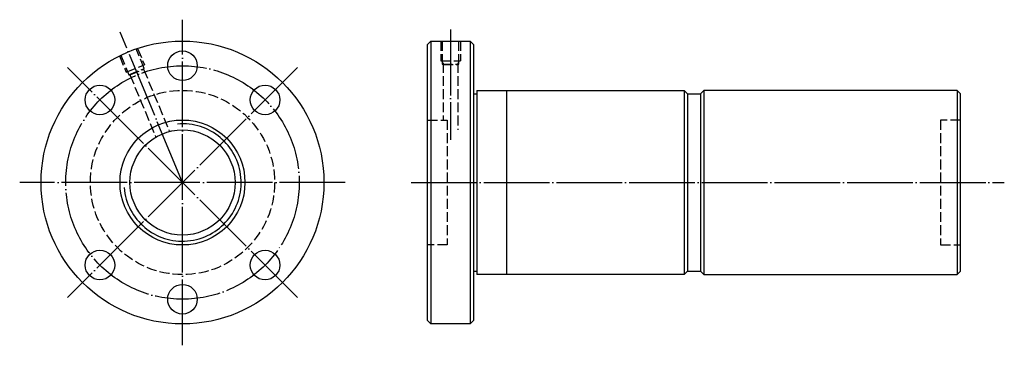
# Model space of a CAD drawing. Header units: millimetres. Extents: x -25 to 274, y 150 to 250.
import ezdxf

# ---------------------------------------------------------------- set-up
doc = ezdxf.new("R2010")
doc.units = ezdxf.units.MM
for name, pattern in [('CENTER', [22, 20, -1, 0, -1]), ('DASHED', [4, 3, -1]), ('THIN', [200000, 200000, 0])]:
    doc.linetypes.add(name, pattern=pattern)
doc.layers.add('NT', color=7, linetype='Continuous')

msp = doc.modelspace()

# ---------------------------------------------------------------- linework, layer by layer
at = {"layer": 'NT', "color": 3, "linetype": 'CENTER'}
for p, q in [((24.5, 150.5), (24.5, 249.5)), ((24.5, 200), (5.56, 245.73)), ((106, 246.5), (106, 213)), ((59.5, 235), (-10.5, 165)), ((59.5, 165), (-10.5, 235)), ((74, 200), (-25, 200)), ((94, 200), (274.37, 200))]:
    msp.add_line(p, q, dxfattribs=at)
at = {"layer": 'NT', "color": 16, "linetype": 'Continuous'}
for p, q in [((99, 242), (100, 243)), ((100, 243), (112, 243)), ((100, 243), (100, 157)), ((112, 243), (113, 242)), ((112, 243), (112, 157)), ((99, 158), (99, 242)), ((113, 242), (113, 158)), ((114, 228), (114, 172)), ((114, 228), (177, 228)), ((123, 228), (123, 172)), ((177, 228), (178, 227)), ((177, 228), (177, 172)), ((183, 228), (182, 227)), ((260, 228), (183, 228)), ((183, 228), (183, 172)), ((260, 228), (260, 172)), ((260, 228), (261, 227)), ((113, 227), (114, 227)), ((178, 227), (178, 173)), ((178, 227), (182, 227)), ((182, 227), (182, 173)), ((182, 227), (182, 173)), ((261, 173), (261, 227)), ((113, 173), (114, 173)), ((177, 172), (114, 172)), ((178, 173), (177, 172)), ((178, 173), (182, 173)), ((182, 173), (183, 172)), ((183, 172), (260, 172)), ((260, 172), (261, 173)), ((100, 157), (99, 158)), ((112, 157), (100, 157)), ((113, 158), (112, 157))]:
    msp.add_line(p, q, dxfattribs=at)
at = {"layer": 'NT', "color": 1, "linetype": 'DASHED'}
for p, q in [((103, 243), (103, 237)), ((109, 243), (109, 237)), ((10.86, 240.78), (12.92, 235.79)), ((5.31, 238.48), (7.38, 233.5)), ((103, 237), (109, 237)), ((7.38, 233.5), (12.92, 235.79)), ((8.22, 232.76), (12.84, 234.68)), ((12.67, 234.45), (20.46, 215.64)), ((103.5, 236), (108.5, 236)), ((103.75, 236.36), (103.75, 219)), ((108.25, 236.36), (108.25, 216)), ((8.51, 232.73), (16.3, 213.92)), ((99, 219), (105, 219)), ((105, 219), (105, 181)), ((261, 219), (255, 219)), ((255, 219), (255, 181)), ((105, 181), (99, 181)), ((255, 181), (261, 181))]:
    msp.add_line(p, q, dxfattribs=at)
for points in [[(103.5, 243), (103.5, 236), (103.75, 235.86), (108.25, 235.86), (108.5, 236), (108.5, 243)], [(5.76, 238.7), (8.22, 232.76), (8.51, 232.73), (12.67, 234.45), (12.84, 234.68), (10.38, 240.62)]]:
    msp.add_lwpolyline(points, dxfattribs=at)
at = {"layer": 'NT', "color": 16, "linetype": 'Continuous'}
for centre, radius in [((24.5, 200), 43), ((24.5, 235.5), 4.5), ((-0.6, 225.1), 4.5), ((49.6, 225.1), 4.5), ((24.5, 200), 19), ((24.5, 200), 16), ((-0.6, 174.9), 4.5), ((49.6, 174.9), 4.5), ((24.5, 164.5), 4.5)]:
    msp.add_circle(centre, radius, dxfattribs=at)
at = {"layer": 'NT', "color": 3, "linetype": 'CENTER'}
msp.add_circle((24.5, 200), 35.5, dxfattribs=at)
at = {"layer": 'NT', "color": 1, "linetype": 'DASHED'}
msp.add_circle((24.5, 200), 28, dxfattribs=at)
at = {"layer": 'NT', "color": 5, "linetype": 'THIN'}
msp.add_arc((24.5, 200), 17.84, 185, 95, dxfattribs=at)

doc.saveas('drawing.dxf')
